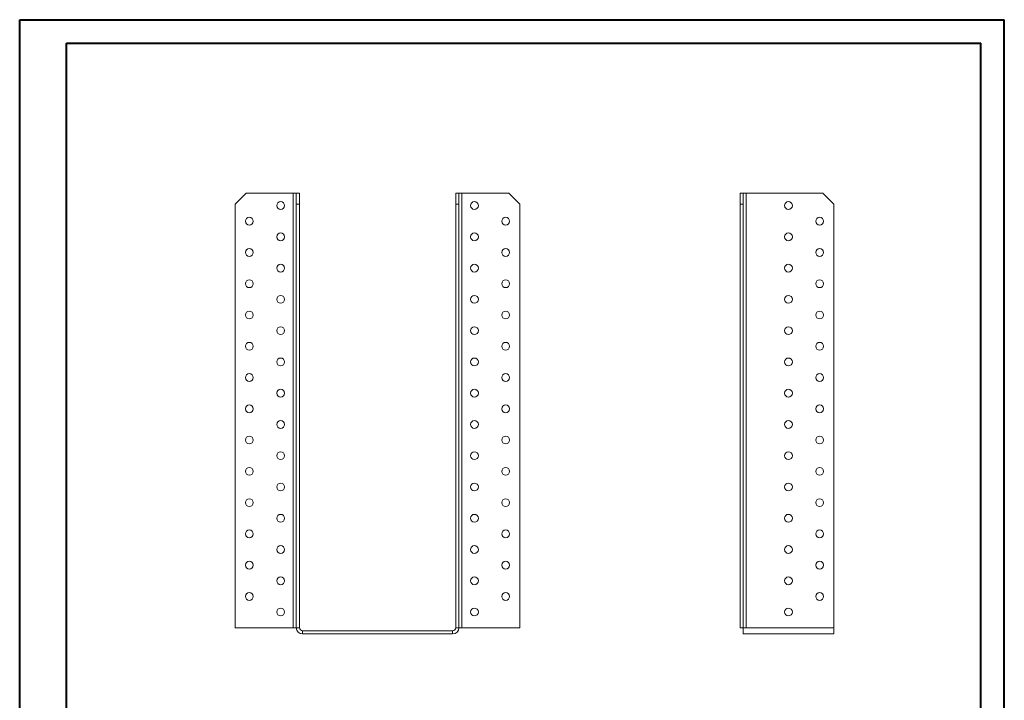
# Model space of a CAD drawing. Header units: millimetres. Extents: x 0 to 210, y 0 to 297.
# Tile 2 of 2: x 0 to 210, y 152 to 297. Entities that reach past the tile are written whole.
import ezdxf

# ---------------------------------------------------------------- set-up
doc = ezdxf.new("R2010")
doc.units = ezdxf.units.MM

msp = doc.modelspace()

# ---------------------------------------------------------------- linework, layer by layer
at = {"color": 7, "linetype": 'Continuous', "lineweight": 40}
for p, q in [((0.08, 0.21), (0.08, 297.21)), ((0.08, 297.21), (210.08, 297.21)), ((210.08, 0.21), (210.08, 297.21)), ((210.08, 292.21), (210.08, 297.21)), ((10.08, 292.21), (205.08, 292.21)), ((10.08, 5.21), (10.08, 292.21)), ((205.08, 5.21), (205.08, 292.21))]:
    msp.add_line(p, q, dxfattribs=at)
at = {"color": 7, "linetype": 'Continuous', "lineweight": 15}
for p, q in [((48.41, 260.25), (46.07, 257.92)), ((58.41, 260.25), (48.41, 260.25)), ((58.41, 260.25), (58.41, 167.59)), ((59.07, 260.25), (58.41, 260.25)), ((59.07, 260.25), (59.74, 260.25)), ((59.07, 257.92), (59.07, 260.25)), ((59.74, 260.25), (59.74, 257.92)), ((93.07, 257.92), (93.07, 260.25)), ((93.07, 260.25), (93.74, 260.25)), ((93.74, 260.25), (93.74, 257.92)), ((94.41, 260.25), (93.74, 260.25)), ((94.41, 167.59), (94.41, 260.25)), ((104.41, 260.25), (94.41, 260.25)), ((106.74, 257.92), (104.41, 260.25)), ((153.71, 260.25), (154.37, 260.25)), ((153.71, 257.92), (153.71, 260.25)), ((154.37, 260.25), (154.37, 257.92)), ((155.04, 260.25), (154.37, 260.25)), ((155.04, 167.59), (155.04, 260.25)), ((171.37, 260.25), (155.04, 260.25)), ((173.71, 257.92), (171.37, 260.25)), ((46.07, 257.92), (46.07, 167.59)), ((59.74, 257.92), (59.07, 257.92)), ((59.07, 167.59), (59.07, 257.92)), ((59.74, 167.59), (59.74, 257.92)), ((93.07, 167.59), (93.07, 257.92)), ((93.74, 257.92), (93.07, 257.92)), ((93.74, 167.59), (93.74, 257.92)), ((106.74, 167.59), (106.74, 257.92)), ((154.37, 257.92), (153.71, 257.92)), ((153.71, 257.92), (153.71, 167.59)), ((154.37, 257.92), (154.37, 167.59)), ((173.71, 167.59), (173.71, 257.92)), ((46.07, 167.59), (58.41, 167.59)), ((58.41, 167.59), (59.07, 167.59)), ((59.74, 167.59), (59.07, 167.59)), ((60.41, 166.92), (60.41, 166.25)), ((60.41, 166.92), (92.41, 166.92)), ((60.41, 166.25), (92.41, 166.25)), ((92.41, 166.92), (92.41, 166.25)), ((93.07, 167.59), (93.74, 167.59)), ((93.74, 167.59), (94.41, 167.59)), ((94.41, 167.59), (106.74, 167.59)), ((153.71, 167.59), (154.37, 167.59)), ((154.37, 167.59), (155.04, 167.59)), ((154.37, 166.25), (154.37, 167.59)), ((173.71, 166.25), (154.37, 166.25)), ((173.71, 167.59), (155.04, 167.59)), ((173.71, 167.59), (173.71, 166.25))]:
    msp.add_line(p, q, dxfattribs=at)
for centre in [(55.74, 257.59), (97.07, 257.59), (164.04, 257.59), (49.07, 254.25), (103.74, 254.25), (170.71, 254.25), (55.74, 250.92), (97.07, 250.92), (164.04, 250.92), (49.07, 247.59), (103.74, 247.59), (170.71, 247.59), (55.74, 244.25), (97.07, 244.25), (164.04, 244.25), (49.07, 240.92), (103.74, 240.92), (170.71, 240.92), (55.74, 237.59), (97.07, 237.59), (164.04, 237.59), (49.07, 234.25), (103.74, 234.25), (170.71, 234.25), (55.74, 230.92), (97.07, 230.92), (164.04, 230.92), (49.07, 227.59), (103.74, 227.59), (170.71, 227.59), (55.74, 224.25), (97.07, 224.25), (164.04, 224.25), (49.07, 220.92), (103.74, 220.92), (170.71, 220.92), (55.74, 217.59), (97.07, 217.59), (164.04, 217.59), (49.07, 214.25), (103.74, 214.25), (170.71, 214.25), (55.74, 210.92), (97.07, 210.92), (164.04, 210.92), (49.07, 207.59), (103.74, 207.59), (170.71, 207.59), (55.74, 204.25), (97.07, 204.25), (164.04, 204.25), (49.07, 200.92), (103.74, 200.92), (170.71, 200.92), (55.74, 197.59), (97.07, 197.59), (164.04, 197.59), (49.07, 194.25), (103.74, 194.25), (170.71, 194.25), (55.74, 190.92), (97.07, 190.92), (164.04, 190.92), (49.07, 187.59), (103.74, 187.59), (170.71, 187.59), (55.74, 184.25), (97.07, 184.25), (164.04, 184.25), (49.07, 180.92), (103.74, 180.92), (170.71, 180.92), (55.74, 177.59), (97.07, 177.59), (164.04, 177.59), (49.07, 174.25), (103.74, 174.25), (170.71, 174.25), (55.74, 170.92), (97.07, 170.92), (164.04, 170.92)]:
    msp.add_circle(centre, 0.833, dxfattribs=at)
for centre, radius, start, end in [((60.41, 167.59), 1.33, 180, 270), ((60.41, 167.59), 0.667, 180, 270), ((92.41, 167.59), 1.33, 270, 360), ((92.41, 167.59), 0.667, 270, 0)]:
    msp.add_arc(centre, radius, start, end, dxfattribs=at)

doc.saveas('drawing.dxf')
